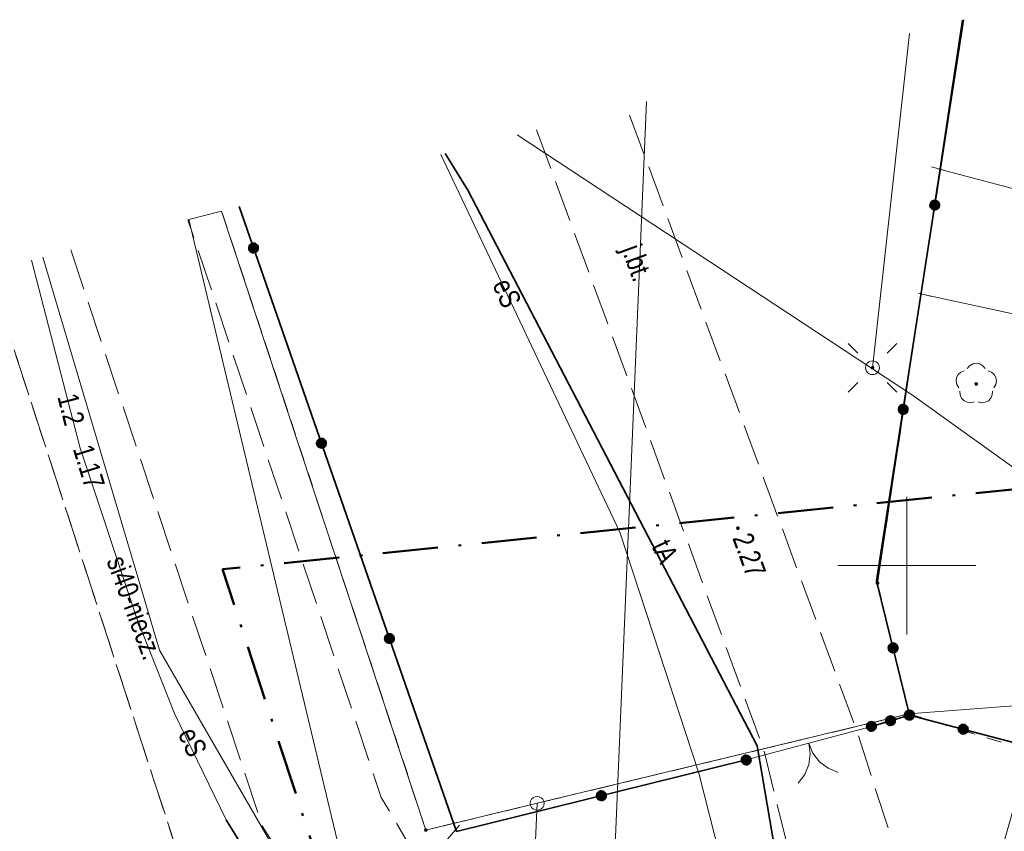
# Model space of a CAD drawing. Header units: metres. Extents: x 5450672 to 5451002, y 5973437 to 5973741.
# Tile 28 of 54: x 5450768 to 5450804, y 5973690 to 5973720. Entities that reach past the tile are written whole.
import ezdxf
from ezdxf.enums import TextEntityAlignment as Align

# ---------------------------------------------------------------- set-up
doc = ezdxf.new("R2010")
doc.units = ezdxf.units.M
for name, pattern in [('L_0_03', [1, 0.5, -0.5]), ('L_0_06', [2, 1.5, -0.5]), ('L_0_0E', [3.5, 2, -0.75, 0, -0.75])]:
    doc.linetypes.add(name, pattern=pattern)
for name, color, linetype, lineweight in [('GEPPGD', 7, 'CONTINUOUS', 18), ('GESDZI', 7, 'CONTINUOUS', 18), ('GESKKL', 82, 'CONTINUOUS', 18), ('GESUZY', 96, 'CONTINUOUS', 18), ('GSLKBR', 7, 'CONTINUOUS', 18), ('GSLKOG', 7, 'CONTINUOUS', 35), ('GSPRDL', 96, 'CONTINUOUS', 18), ('GSPWPS', 7, 'CONTINUOUS', 13), ('GSPWPS_O', 7, 'CONTINUOUS', 13), ('GSSKOA', 7, 'CONTINUOUS', 18), ('GSSKOA_O', 7, 'CONTINUOUS', 18), ('GULEPR', 1, 'CONTINUOUS', 18), ('GULEPR_O', 1, 'CONTINUOUS', 18), ('GULLOB', 7, 'CONTINUOUS', 35), ('GULSPR', 7, 'CONTINUOUS', 18), ('GULSPR_O', 7, 'CONTINUOUS', 18), ('GULTPR', 30, 'CONTINUOUS', 18), ('GULTPR_O', 30, 'CONTINUOUS', 18), ('GULXPR', 7, 'CONTINUOUS', 18), ('GUPELA', 7, 'CONTINUOUS', 18), ('GUPPRZ_O', 7, 'CONTINUOUS', 18), ('GUPZCP', 7, 'CONTINUOUS', 18), ('siatka', 7, 'CONTINUOUS', 18), ('zakres', 6, 'L_0_0E', 50)]:
    doc.layers.add(name, color=color, linetype=linetype, lineweight=lineweight)
doc.styles.add('Arial', font='Arial.ttf')

msp = doc.modelspace()

# ---------------------------------------------------------------- hatches: boundary and pattern name
at = {"layer": 'GEPPGD', "linetype": 'Continuous', "lineweight": 18, "true_color": 0x000000}
for points in [[(5450798.927, 5973699.319), (5450798.914, 5973699.326), (5450798.904, 5973699.336), (5450798.898, 5973699.348), (5450798.896, 5973699.362), (5450798.898, 5973699.376), (5450798.904, 5973699.389), (5450798.914, 5973699.399), (5450798.927, 5973699.405), (5450798.941, 5973699.407), (5450798.955, 5973699.405), (5450798.967, 5973699.399), (5450798.977, 5973699.389), (5450798.984, 5973699.376), (5450798.986, 5973699.362), (5450798.984, 5973699.348), (5450798.977, 5973699.336), (5450798.967, 5973699.326), (5450798.955, 5973699.319), (5450798.941, 5973699.317)], [(5450800.061, 5973694.58), (5450800.049, 5973694.586), (5450800.039, 5973694.596), (5450800.032, 5973694.608), (5450800.03, 5973694.622), (5450800.032, 5973694.636), (5450800.039, 5973694.649), (5450800.049, 5973694.659), (5450800.061, 5973694.665), (5450800.075, 5973694.667), (5450800.089, 5973694.665), (5450800.102, 5973694.659), (5450800.112, 5973694.649), (5450800.118, 5973694.636), (5450800.12, 5973694.622), (5450800.118, 5973694.608), (5450800.112, 5973694.596), (5450800.102, 5973694.586), (5450800.089, 5973694.58), (5450800.075, 5973694.577)], [(5450782.553, 5973690.365), (5450782.54, 5973690.371), (5450782.53, 5973690.381), (5450782.524, 5973690.393), (5450782.522, 5973690.407), (5450782.524, 5973690.421), (5450782.53, 5973690.434), (5450782.54, 5973690.444), (5450782.553, 5973690.45), (5450782.567, 5973690.452), (5450782.581, 5973690.45), (5450782.593, 5973690.444), (5450782.603, 5973690.434), (5450782.61, 5973690.421), (5450782.612, 5973690.407), (5450782.61, 5973690.393), (5450782.603, 5973690.381), (5450782.593, 5973690.371), (5450782.581, 5973690.365), (5450782.567, 5973690.362)]]:
    msp.add_hatch(color=18, dxfattribs=at).paths.add_polyline_path(points)
at = {"layer": 'GSLKOG', "linetype": 'Continuous', "lineweight": 35, "true_color": 0x000000}
for points in [[(5450801.089, 5973713.238), (5450801.128, 5973713.215), (5450801.16, 5973713.182), (5450801.182, 5973713.141), (5450801.192, 5973713.097), (5450801.191, 5973713.051), (5450801.178, 5973713.008), (5450801.155, 5973712.969), (5450801.122, 5973712.937), (5450801.082, 5973712.915), (5450801.037, 5973712.904), (5450800.992, 5973712.905), (5450800.948, 5973712.918), (5450800.909, 5973712.942), (5450800.877, 5973712.975), (5450800.855, 5973713.015), (5450800.844, 5973713.059), (5450800.845, 5973713.105), (5450800.858, 5973713.149), (5450800.882, 5973713.188), (5450800.915, 5973713.219), (5450800.955, 5973713.241), (5450800.999, 5973713.252), (5450801.045, 5973713.251)], [(5450801.089, 5973713.238), (5450801.128, 5973713.215), (5450801.16, 5973713.182), (5450801.182, 5973713.141), (5450801.192, 5973713.097), (5450801.191, 5973713.051), (5450801.178, 5973713.008), (5450801.155, 5973712.969), (5450801.122, 5973712.937), (5450801.082, 5973712.915), (5450801.037, 5973712.904), (5450800.992, 5973712.905), (5450800.948, 5973712.918), (5450800.909, 5973712.942), (5450800.877, 5973712.975), (5450800.855, 5973713.015), (5450800.844, 5973713.059), (5450800.845, 5973713.105), (5450800.858, 5973713.149), (5450800.882, 5973713.188), (5450800.915, 5973713.219), (5450800.955, 5973713.241), (5450800.999, 5973713.252), (5450801.045, 5973713.251)], [(5450776.33, 5973711.349), (5450776.284, 5973711.351), (5450776.241, 5973711.366), (5450776.203, 5973711.391), (5450776.172, 5973711.425), (5450776.152, 5973711.466), (5450776.143, 5973711.51), (5450776.145, 5973711.556), (5450776.16, 5973711.599), (5450776.185, 5973711.638), (5450776.219, 5973711.668), (5450776.26, 5973711.689), (5450776.304, 5973711.698), (5450776.35, 5973711.695), (5450776.393, 5973711.681), (5450776.432, 5973711.656), (5450776.462, 5973711.622), (5450776.482, 5973711.581), (5450776.492, 5973711.536), (5450776.489, 5973711.49), (5450776.475, 5973711.447), (5450776.45, 5973711.409), (5450776.416, 5973711.378), (5450776.375, 5973711.358)], [(5450776.33, 5973711.349), (5450776.284, 5973711.351), (5450776.241, 5973711.366), (5450776.203, 5973711.391), (5450776.172, 5973711.425), (5450776.152, 5973711.466), (5450776.143, 5973711.51), (5450776.145, 5973711.556), (5450776.16, 5973711.599), (5450776.185, 5973711.638), (5450776.219, 5973711.668), (5450776.26, 5973711.689), (5450776.304, 5973711.698), (5450776.35, 5973711.695), (5450776.393, 5973711.681), (5450776.432, 5973711.656), (5450776.462, 5973711.622), (5450776.482, 5973711.581), (5450776.492, 5973711.536), (5450776.489, 5973711.49), (5450776.475, 5973711.447), (5450776.45, 5973711.409), (5450776.416, 5973711.378), (5450776.375, 5973711.358)], [(5450799.942, 5973705.826), (5450799.981, 5973705.803), (5450800.013, 5973705.77), (5450800.035, 5973705.73), (5450800.046, 5973705.685), (5450800.045, 5973705.64), (5450800.032, 5973705.596), (5450800.008, 5973705.557), (5450799.975, 5973705.525), (5450799.935, 5973705.503), (5450799.891, 5973705.492), (5450799.845, 5973705.493), (5450799.801, 5973705.506), (5450799.762, 5973705.53), (5450799.73, 5973705.563), (5450799.709, 5973705.603), (5450799.698, 5973705.647), (5450799.699, 5973705.693), (5450799.712, 5973705.737), (5450799.735, 5973705.776), (5450799.768, 5973705.808), (5450799.808, 5973705.829), (5450799.853, 5973705.84), (5450799.898, 5973705.839)], [(5450799.942, 5973705.826), (5450799.981, 5973705.803), (5450800.013, 5973705.77), (5450800.035, 5973705.73), (5450800.046, 5973705.685), (5450800.045, 5973705.64), (5450800.032, 5973705.596), (5450800.008, 5973705.557), (5450799.975, 5973705.525), (5450799.935, 5973705.503), (5450799.891, 5973705.492), (5450799.845, 5973705.493), (5450799.801, 5973705.506), (5450799.762, 5973705.53), (5450799.73, 5973705.563), (5450799.709, 5973705.603), (5450799.698, 5973705.647), (5450799.699, 5973705.693), (5450799.712, 5973705.737), (5450799.735, 5973705.776), (5450799.768, 5973705.808), (5450799.808, 5973705.829), (5450799.853, 5973705.84), (5450799.898, 5973705.839)], [(5450778.794, 5973704.265), (5450778.749, 5973704.268), (5450778.705, 5973704.282), (5450778.667, 5973704.307), (5450778.637, 5973704.341), (5450778.616, 5973704.382), (5450778.607, 5973704.427), (5450778.61, 5973704.473), (5450778.624, 5973704.516), (5450778.649, 5973704.554), (5450778.683, 5973704.584), (5450778.724, 5973704.605), (5450778.769, 5973704.614), (5450778.814, 5973704.612), (5450778.858, 5973704.597), (5450778.896, 5973704.572), (5450778.926, 5973704.538), (5450778.947, 5973704.497), (5450778.956, 5973704.452), (5450778.953, 5973704.407), (5450778.939, 5973704.363), (5450778.914, 5973704.325), (5450778.88, 5973704.295), (5450778.839, 5973704.274)], [(5450778.794, 5973704.265), (5450778.749, 5973704.268), (5450778.705, 5973704.282), (5450778.667, 5973704.307), (5450778.637, 5973704.341), (5450778.616, 5973704.382), (5450778.607, 5973704.427), (5450778.61, 5973704.473), (5450778.624, 5973704.516), (5450778.649, 5973704.554), (5450778.683, 5973704.584), (5450778.724, 5973704.605), (5450778.769, 5973704.614), (5450778.814, 5973704.612), (5450778.858, 5973704.597), (5450778.896, 5973704.572), (5450778.926, 5973704.538), (5450778.947, 5973704.497), (5450778.956, 5973704.452), (5450778.953, 5973704.407), (5450778.939, 5973704.363), (5450778.914, 5973704.325), (5450778.88, 5973704.295), (5450778.839, 5973704.274)], [(5450781.259, 5973697.182), (5450781.213, 5973697.184), (5450781.17, 5973697.199), (5450781.132, 5973697.224), (5450781.101, 5973697.258), (5450781.081, 5973697.299), (5450781.071, 5973697.343), (5450781.074, 5973697.389), (5450781.088, 5973697.432), (5450781.114, 5973697.471), (5450781.148, 5973697.501), (5450781.189, 5973697.521), (5450781.233, 5973697.531), (5450781.279, 5973697.528), (5450781.322, 5973697.514), (5450781.36, 5973697.489), (5450781.391, 5973697.454), (5450781.411, 5973697.414), (5450781.421, 5973697.369), (5450781.418, 5973697.323), (5450781.404, 5973697.28), (5450781.378, 5973697.242), (5450781.344, 5973697.211), (5450781.304, 5973697.191)], [(5450781.259, 5973697.182), (5450781.213, 5973697.184), (5450781.17, 5973697.199), (5450781.132, 5973697.224), (5450781.101, 5973697.258), (5450781.081, 5973697.299), (5450781.071, 5973697.343), (5450781.074, 5973697.389), (5450781.088, 5973697.432), (5450781.114, 5973697.471), (5450781.148, 5973697.501), (5450781.189, 5973697.521), (5450781.233, 5973697.531), (5450781.279, 5973697.528), (5450781.322, 5973697.514), (5450781.36, 5973697.489), (5450781.391, 5973697.454), (5450781.411, 5973697.414), (5450781.421, 5973697.369), (5450781.418, 5973697.323), (5450781.404, 5973697.28), (5450781.378, 5973697.242), (5450781.344, 5973697.211), (5450781.304, 5973697.191)], [(5450799.509, 5973697.19), (5450799.554, 5973697.183), (5450799.596, 5973697.165), (5450799.631, 5973697.136), (5450799.658, 5973697.099), (5450799.675, 5973697.057), (5450799.68, 5973697.011), (5450799.673, 5973696.966), (5450799.655, 5973696.924), (5450799.626, 5973696.889), (5450799.589, 5973696.862), (5450799.547, 5973696.845), (5450799.501, 5973696.84), (5450799.456, 5973696.847), (5450799.414, 5973696.865), (5450799.379, 5973696.894), (5450799.352, 5973696.931), (5450799.335, 5973696.973), (5450799.33, 5973697.019), (5450799.337, 5973697.064), (5450799.355, 5973697.106), (5450799.384, 5973697.141), (5450799.421, 5973697.168), (5450799.463, 5973697.185)], [(5450799.509, 5973697.19), (5450799.554, 5973697.183), (5450799.596, 5973697.165), (5450799.631, 5973697.136), (5450799.658, 5973697.099), (5450799.675, 5973697.057), (5450799.68, 5973697.011), (5450799.673, 5973696.966), (5450799.655, 5973696.924), (5450799.626, 5973696.889), (5450799.589, 5973696.862), (5450799.547, 5973696.845), (5450799.501, 5973696.84), (5450799.456, 5973696.847), (5450799.414, 5973696.865), (5450799.379, 5973696.894), (5450799.352, 5973696.931), (5450799.335, 5973696.973), (5450799.33, 5973697.019), (5450799.337, 5973697.064), (5450799.355, 5973697.106), (5450799.384, 5973697.141), (5450799.421, 5973697.168), (5450799.463, 5973697.185)], [(5450799.948, 5973694.667), (5450799.976, 5973694.703), (5450800.012, 5973694.731), (5450800.054, 5973694.749), (5450800.099, 5973694.755), (5450800.145, 5973694.749), (5450800.187, 5973694.732), (5450800.223, 5973694.704), (5450800.251, 5973694.668), (5450800.269, 5973694.626), (5450800.275, 5973694.581), (5450800.269, 5973694.535), (5450800.252, 5973694.493), (5450800.224, 5973694.457), (5450800.188, 5973694.429), (5450800.146, 5973694.411), (5450800.101, 5973694.405), (5450800.055, 5973694.411), (5450800.013, 5973694.428), (5450799.977, 5973694.456), (5450799.949, 5973694.492), (5450799.931, 5973694.534), (5450799.925, 5973694.579), (5450799.931, 5973694.625)], [(5450800.275, 5973694.585), (5450800.27, 5973694.539), (5450800.254, 5973694.497), (5450800.227, 5973694.46), (5450800.192, 5973694.431), (5450800.15, 5973694.412), (5450800.105, 5973694.405), (5450800.059, 5973694.41), (5450800.017, 5973694.426), (5450799.98, 5973694.453), (5450799.951, 5973694.488), (5450799.932, 5973694.53), (5450799.925, 5973694.575), (5450799.93, 5973694.621), (5450799.946, 5973694.663), (5450799.973, 5973694.7), (5450800.008, 5973694.729), (5450800.05, 5973694.748), (5450800.095, 5973694.755), (5450800.141, 5973694.75), (5450800.183, 5973694.734), (5450800.22, 5973694.707), (5450800.249, 5973694.672), (5450800.268, 5973694.63)], [(5450800.104, 5973694.755), (5450800.149, 5973694.748), (5450800.191, 5973694.73), (5450800.226, 5973694.701), (5450800.253, 5973694.664), (5450800.27, 5973694.622), (5450800.275, 5973694.576), (5450800.268, 5973694.531), (5450800.25, 5973694.489), (5450800.221, 5973694.454), (5450800.184, 5973694.427), (5450800.142, 5973694.41), (5450800.096, 5973694.405), (5450800.051, 5973694.412), (5450800.009, 5973694.43), (5450799.974, 5973694.459), (5450799.947, 5973694.496), (5450799.93, 5973694.538), (5450799.925, 5973694.584), (5450799.932, 5973694.629), (5450799.95, 5973694.671), (5450799.979, 5973694.706), (5450800.016, 5973694.733), (5450800.058, 5973694.75)], [(5450799.585, 5973694.38), (5450799.58, 5973694.334), (5450799.564, 5973694.292), (5450799.537, 5973694.255), (5450799.502, 5973694.226), (5450799.46, 5973694.207), (5450799.415, 5973694.2), (5450799.369, 5973694.205), (5450799.327, 5973694.221), (5450799.29, 5973694.248), (5450799.261, 5973694.283), (5450799.242, 5973694.325), (5450799.235, 5973694.37), (5450799.24, 5973694.416), (5450799.256, 5973694.458), (5450799.283, 5973694.495), (5450799.318, 5973694.524), (5450799.36, 5973694.543), (5450799.405, 5973694.55), (5450799.451, 5973694.545), (5450799.493, 5973694.529), (5450799.53, 5973694.502), (5450799.559, 5973694.467), (5450799.578, 5973694.425)], [(5450799.585, 5973694.38), (5450799.58, 5973694.334), (5450799.564, 5973694.292), (5450799.537, 5973694.255), (5450799.502, 5973694.226), (5450799.46, 5973694.207), (5450799.415, 5973694.2), (5450799.369, 5973694.205), (5450799.327, 5973694.221), (5450799.29, 5973694.248), (5450799.261, 5973694.283), (5450799.242, 5973694.325), (5450799.235, 5973694.37), (5450799.24, 5973694.416), (5450799.256, 5973694.458), (5450799.283, 5973694.495), (5450799.318, 5973694.524), (5450799.36, 5973694.543), (5450799.405, 5973694.55), (5450799.451, 5973694.545), (5450799.493, 5973694.529), (5450799.53, 5973694.502), (5450799.559, 5973694.467), (5450799.578, 5973694.425)], [(5450798.895, 5973694.175), (5450798.89, 5973694.129), (5450798.874, 5973694.087), (5450798.847, 5973694.05), (5450798.812, 5973694.021), (5450798.77, 5973694.002), (5450798.725, 5973693.995), (5450798.679, 5973694), (5450798.637, 5973694.016), (5450798.6, 5973694.043), (5450798.571, 5973694.078), (5450798.552, 5973694.12), (5450798.545, 5973694.165), (5450798.55, 5973694.211), (5450798.566, 5973694.253), (5450798.593, 5973694.29), (5450798.628, 5973694.319), (5450798.67, 5973694.338), (5450798.715, 5973694.345), (5450798.761, 5973694.34), (5450798.803, 5973694.324), (5450798.84, 5973694.297), (5450798.869, 5973694.262), (5450798.888, 5973694.22)], [(5450801.898, 5973694.152), (5450801.926, 5973694.188), (5450801.962, 5973694.216), (5450802.004, 5973694.234), (5450802.049, 5973694.24), (5450802.095, 5973694.234), (5450802.137, 5973694.217), (5450802.173, 5973694.189), (5450802.201, 5973694.153), (5450802.219, 5973694.111), (5450802.225, 5973694.066), (5450802.219, 5973694.02), (5450802.202, 5973693.978), (5450802.174, 5973693.942), (5450802.138, 5973693.914), (5450802.096, 5973693.896), (5450802.051, 5973693.89), (5450802.005, 5973693.896), (5450801.963, 5973693.913), (5450801.927, 5973693.941), (5450801.899, 5973693.977), (5450801.881, 5973694.019), (5450801.875, 5973694.064), (5450801.881, 5973694.11)], [(5450801.898, 5973694.152), (5450801.926, 5973694.188), (5450801.962, 5973694.216), (5450802.004, 5973694.234), (5450802.049, 5973694.24), (5450802.095, 5973694.234), (5450802.137, 5973694.217), (5450802.173, 5973694.189), (5450802.201, 5973694.153), (5450802.219, 5973694.111), (5450802.225, 5973694.066), (5450802.219, 5973694.02), (5450802.202, 5973693.978), (5450802.174, 5973693.942), (5450802.138, 5973693.914), (5450802.096, 5973693.896), (5450802.051, 5973693.89), (5450802.005, 5973693.896), (5450801.963, 5973693.913), (5450801.927, 5973693.941), (5450801.899, 5973693.977), (5450801.881, 5973694.019), (5450801.875, 5973694.064), (5450801.881, 5973694.11)], [(5450794.355, 5973692.947), (5450794.348, 5973692.901), (5450794.33, 5973692.859), (5450794.301, 5973692.824), (5450794.264, 5973692.797), (5450794.222, 5973692.78), (5450794.177, 5973692.775), (5450794.131, 5973692.782), (5450794.089, 5973692.8), (5450794.054, 5973692.829), (5450794.027, 5973692.866), (5450794.01, 5973692.908), (5450794.005, 5973692.953), (5450794.012, 5973692.999), (5450794.03, 5973693.041), (5450794.059, 5973693.076), (5450794.096, 5973693.103), (5450794.138, 5973693.12), (5450794.183, 5973693.125), (5450794.229, 5973693.118), (5450794.271, 5973693.1), (5450794.306, 5973693.071), (5450794.333, 5973693.034), (5450794.35, 5973692.992)], [(5450789.105, 5973691.652), (5450789.098, 5973691.606), (5450789.08, 5973691.564), (5450789.051, 5973691.529), (5450789.014, 5973691.502), (5450788.972, 5973691.485), (5450788.927, 5973691.48), (5450788.881, 5973691.487), (5450788.839, 5973691.505), (5450788.804, 5973691.534), (5450788.777, 5973691.571), (5450788.76, 5973691.613), (5450788.755, 5973691.658), (5450788.762, 5973691.704), (5450788.78, 5973691.746), (5450788.809, 5973691.781), (5450788.846, 5973691.808), (5450788.888, 5973691.825), (5450788.933, 5973691.83), (5450788.979, 5973691.823), (5450789.021, 5973691.805), (5450789.056, 5973691.776), (5450789.083, 5973691.739), (5450789.1, 5973691.697)], [(5450789.105, 5973691.652), (5450789.098, 5973691.606), (5450789.08, 5973691.564), (5450789.051, 5973691.529), (5450789.014, 5973691.502), (5450788.972, 5973691.485), (5450788.927, 5973691.48), (5450788.881, 5973691.487), (5450788.839, 5973691.505), (5450788.804, 5973691.534), (5450788.777, 5973691.571), (5450788.76, 5973691.613), (5450788.755, 5973691.658), (5450788.762, 5973691.704), (5450788.78, 5973691.746), (5450788.809, 5973691.781), (5450788.846, 5973691.808), (5450788.888, 5973691.825), (5450788.933, 5973691.83), (5450788.979, 5973691.823), (5450789.021, 5973691.805), (5450789.056, 5973691.776), (5450789.083, 5973691.739), (5450789.1, 5973691.697)]]:
    msp.add_hatch(color=18, dxfattribs=at).paths.add_polyline_path(points)
at = {"layer": 'GSPRDL', "linetype": 'Continuous', "lineweight": 18, "true_color": 0x008000}
msp.add_hatch(color=96, dxfattribs=at).paths.add_polyline_path([(5450802.506, 5973706.547), (5450802.494, 5973706.554), (5450802.484, 5973706.564), (5450802.477, 5973706.576), (5450802.475, 5973706.59), (5450802.477, 5973706.604), (5450802.484, 5973706.616), (5450802.494, 5973706.626), (5450802.506, 5973706.633), (5450802.52, 5973706.635), (5450802.534, 5973706.633), (5450802.546, 5973706.626), (5450802.556, 5973706.616), (5450802.563, 5973706.604), (5450802.565, 5973706.59), (5450802.563, 5973706.576), (5450802.556, 5973706.564), (5450802.546, 5973706.554), (5450802.534, 5973706.547), (5450802.52, 5973706.545)])
at = {"layer": 'GSPWPS', "linetype": 'Continuous', "lineweight": 13, "true_color": 0x000000}
msp.add_hatch(color=18, dxfattribs=at).paths.add_polyline_path([(5450793.837, 5973701.372), (5450793.841, 5973701.383), (5450793.848, 5973701.392), (5450793.857, 5973701.399), (5450793.868, 5973701.403), (5450793.88, 5973701.405), (5450793.892, 5973701.403), (5450793.902, 5973701.399), (5450793.912, 5973701.392), (5450793.919, 5973701.383), (5450793.923, 5973701.372), (5450793.925, 5973701.36), (5450793.923, 5973701.348), (5450793.919, 5973701.338), (5450793.912, 5973701.328), (5450793.902, 5973701.321), (5450793.892, 5973701.317), (5450793.88, 5973701.315), (5450793.868, 5973701.317), (5450793.857, 5973701.321), (5450793.848, 5973701.328), (5450793.841, 5973701.338), (5450793.837, 5973701.348), (5450793.835, 5973701.36)])
at = {"layer": 'GUPELA', "linetype": 'Continuous', "lineweight": 18, "true_color": 0x000000}
msp.add_hatch(color=18, dxfattribs=at).paths.add_polyline_path([(5450798.715, 5973707.179), (5450798.717, 5973707.192), (5450798.72, 5973707.201), (5450798.727, 5973707.21), (5450798.736, 5973707.218), (5450798.747, 5973707.223), (5450798.759, 5973707.225), (5450798.768, 5973707.224), (5450798.78, 5973707.22), (5450798.79, 5973707.213), (5450798.798, 5973707.205), (5450798.803, 5973707.194), (5450798.805, 5973707.182), (5450798.804, 5973707.17), (5450798.8, 5973707.159), (5450798.794, 5973707.15), (5450798.786, 5973707.143), (5450798.777, 5973707.138), (5450798.766, 5973707.135), (5450798.754, 5973707.135), (5450798.742, 5973707.139), (5450798.732, 5973707.145), (5450798.722, 5973707.155), (5450798.717, 5973707.166)])

# ---------------------------------------------------------------- linework, layer by layer
at = {"layer": 'GEPPGD', "color": 7, "linetype": 'Continuous', "lineweight": 18, "flags": 128}
for points in [[(5450798.927, 5973699.319), (5450798.914, 5973699.326), (5450798.904, 5973699.336), (5450798.898, 5973699.348), (5450798.896, 5973699.362), (5450798.898, 5973699.376), (5450798.904, 5973699.389), (5450798.914, 5973699.399), (5450798.927, 5973699.405), (5450798.941, 5973699.407), (5450798.955, 5973699.405), (5450798.967, 5973699.399), (5450798.977, 5973699.389), (5450798.984, 5973699.376), (5450798.986, 5973699.362), (5450798.984, 5973699.348), (5450798.977, 5973699.336), (5450798.967, 5973699.326), (5450798.955, 5973699.319), (5450798.941, 5973699.317)], [(5450800.061, 5973694.58), (5450800.049, 5973694.586), (5450800.039, 5973694.596), (5450800.032, 5973694.608), (5450800.03, 5973694.622), (5450800.032, 5973694.636), (5450800.039, 5973694.649), (5450800.049, 5973694.659), (5450800.061, 5973694.665), (5450800.075, 5973694.667), (5450800.089, 5973694.665), (5450800.102, 5973694.659), (5450800.112, 5973694.649), (5450800.118, 5973694.636), (5450800.12, 5973694.622), (5450800.118, 5973694.608), (5450800.112, 5973694.596), (5450800.102, 5973694.586), (5450800.089, 5973694.58), (5450800.075, 5973694.577)], [(5450786.601, 5973691.629), (5450786.678, 5973691.616), (5450786.748, 5973691.581), (5450786.803, 5973691.526), (5450786.839, 5973691.456), (5450786.851, 5973691.379), (5450786.839, 5973691.301), (5450786.803, 5973691.232), (5450786.748, 5973691.176), (5450786.678, 5973691.141), (5450786.601, 5973691.129), (5450786.524, 5973691.141), (5450786.454, 5973691.176), (5450786.399, 5973691.232), (5450786.363, 5973691.301), (5450786.351, 5973691.379), (5450786.363, 5973691.456), (5450786.399, 5973691.526), (5450786.454, 5973691.581), (5450786.524, 5973691.616)], [(5450782.553, 5973690.365), (5450782.54, 5973690.371), (5450782.53, 5973690.381), (5450782.524, 5973690.393), (5450782.522, 5973690.407), (5450782.524, 5973690.421), (5450782.53, 5973690.434), (5450782.54, 5973690.444), (5450782.553, 5973690.45), (5450782.567, 5973690.452), (5450782.581, 5973690.45), (5450782.593, 5973690.444), (5450782.603, 5973690.434), (5450782.61, 5973690.421), (5450782.612, 5973690.407), (5450782.61, 5973690.393), (5450782.603, 5973690.381), (5450782.593, 5973690.371), (5450782.581, 5973690.365), (5450782.567, 5973690.362)]]:
    msp.add_lwpolyline(points, close=True, dxfattribs=at)
at = {"layer": 'GESDZI', "color": 7, "linetype": 'Continuous', "lineweight": 18, "flags": 128}
for points in [[(5450802.013, 5973719.794), (5450798.941, 5973699.362)], [(5450798.941, 5973699.362), (5450802.013, 5973719.794)], [(5450775.164, 5973712.863), (5450782.567, 5973690.407)], [(5450781.637, 5973680.477), (5450773.976, 5973712.557)], [(5450807.476, 5973601.576), (5450808.863, 5973628.928), (5450819.16, 5973672.763), (5450819.437, 5973673.941), (5450818.977, 5973683.131), (5450807.358, 5973687.205), (5450804.975, 5973675.934), (5450802.7, 5973671.468), (5450799.364, 5973669.173), (5450794.971, 5973668.849), (5450790.95, 5973669.536), (5450786.49, 5973671.611), (5450785.758, 5973672.485), (5450786.601, 5973691.379), (5450800.075, 5973694.622), (5450865.818, 5973699.65)], [(5450800.075, 5973694.622), (5450865.818, 5973699.65)], [(5450798.941, 5973699.362), (5450800.075, 5973694.622)], [(5450800.075, 5973694.622), (5450798.941, 5973699.362)], [(5450786.601, 5973691.379), (5450800.075, 5973694.622)], [(5450782.567, 5973690.407), (5450786.601, 5973691.379)]]:
    msp.add_lwpolyline(points, dxfattribs=at)
msp.add_lwpolyline([(5450785.758, 5973672.485), (5450783.383, 5973675.325), (5450781.637, 5973680.477), (5450773.976, 5973712.557), (5450775.164, 5973712.863), (5450782.567, 5973690.407), (5450786.601, 5973691.379)], close=True, dxfattribs=at)
at = {"layer": 'GESKKL', "color": 82, "linetype": 'L_0_06', "lineweight": 18, "flags": 128}
msp.add_lwpolyline([(5450774.345, 5973687.174), (5450766.713, 5973710.682)], dxfattribs=at)
at = {"layer": 'GESUZY', "color": 96, "linetype": 'L_0_03', "lineweight": 18, "flags": 128}
for points in [[(5450802.013, 5973719.794), (5450798.941, 5973699.362)], [(5450798.941, 5973699.362), (5450802.013, 5973719.794)], [(5450775.164, 5973712.863), (5450782.567, 5973690.407)], [(5450782.567, 5973690.407), (5450775.164, 5973712.863)], [(5450774.345, 5973687.174), (5450766.713, 5973710.682)], [(5450766.713, 5973710.682), (5450774.345, 5973687.174)], [(5450798.941, 5973699.362), (5450800.075, 5973694.622)], [(5450800.075, 5973694.622), (5450798.941, 5973699.362)], [(5450786.601, 5973691.379), (5450800.075, 5973694.622)], [(5450800.075, 5973694.622), (5450786.601, 5973691.379)], [(5450800.075, 5973694.622), (5450809.127, 5973691.857)], [(5450809.127, 5973691.857), (5450800.075, 5973694.622)], [(5450782.567, 5973690.407), (5450786.601, 5973691.379)], [(5450786.601, 5973691.379), (5450782.567, 5973690.407)]]:
    msp.add_lwpolyline(points, dxfattribs=at)
at = {"layer": 'GSLKBR', "color": 7, "linetype": 'Continuous', "lineweight": 18, "flags": 128}
for points in [[(5450794.18, 5973692.95), (5450798.72, 5973694.17)], [(5450796.45, 5973693.56), (5450796.501, 5973693.172), (5450796.451, 5973692.784), (5450796.301, 5973692.422), (5450796.063, 5973692.111)], [(5450797.511, 5973692.5), (5450797.15, 5973692.65), (5450796.839, 5973692.888), (5450796.6, 5973693.198), (5450796.45, 5973693.56)]]:
    msp.add_lwpolyline(points, dxfattribs=at)
at = {"layer": 'GSLKOG', "color": 7, "linetype": 'Continuous', "lineweight": 35, "flags": 128}
for points in [[(5450802.059, 5973719.806), (5450798.91, 5973699.45), (5450800.1, 5973694.58)], [(5450794.18, 5973692.95), (5450783.68, 5973690.36), (5450775.794, 5973713.026)], [(5450800.1, 5973694.58), (5450798.72, 5973694.17)], [(5450800.1, 5973694.58), (5450804, 5973693.55)]]:
    msp.add_lwpolyline(points, dxfattribs=at)
for points in [[(5450801.089, 5973713.238), (5450801.128, 5973713.215), (5450801.16, 5973713.182), (5450801.182, 5973713.141), (5450801.192, 5973713.097), (5450801.191, 5973713.051), (5450801.178, 5973713.008), (5450801.155, 5973712.969), (5450801.122, 5973712.937), (5450801.082, 5973712.915), (5450801.037, 5973712.904), (5450800.992, 5973712.905), (5450800.948, 5973712.918), (5450800.909, 5973712.942), (5450800.877, 5973712.975), (5450800.855, 5973713.015), (5450800.844, 5973713.059), (5450800.845, 5973713.105), (5450800.858, 5973713.149), (5450800.882, 5973713.188), (5450800.915, 5973713.219), (5450800.955, 5973713.241), (5450800.999, 5973713.252), (5450801.045, 5973713.251)], [(5450801.089, 5973713.238), (5450801.128, 5973713.215), (5450801.16, 5973713.182), (5450801.182, 5973713.141), (5450801.192, 5973713.097), (5450801.191, 5973713.051), (5450801.178, 5973713.008), (5450801.155, 5973712.969), (5450801.122, 5973712.937), (5450801.082, 5973712.915), (5450801.037, 5973712.904), (5450800.992, 5973712.905), (5450800.948, 5973712.918), (5450800.909, 5973712.942), (5450800.877, 5973712.975), (5450800.855, 5973713.015), (5450800.844, 5973713.059), (5450800.845, 5973713.105), (5450800.858, 5973713.149), (5450800.882, 5973713.188), (5450800.915, 5973713.219), (5450800.955, 5973713.241), (5450800.999, 5973713.252), (5450801.045, 5973713.251)], [(5450776.33, 5973711.349), (5450776.284, 5973711.351), (5450776.241, 5973711.366), (5450776.203, 5973711.391), (5450776.172, 5973711.425), (5450776.152, 5973711.466), (5450776.143, 5973711.51), (5450776.145, 5973711.556), (5450776.16, 5973711.599), (5450776.185, 5973711.638), (5450776.219, 5973711.668), (5450776.26, 5973711.689), (5450776.304, 5973711.698), (5450776.35, 5973711.695), (5450776.393, 5973711.681), (5450776.432, 5973711.656), (5450776.462, 5973711.622), (5450776.482, 5973711.581), (5450776.492, 5973711.536), (5450776.489, 5973711.49), (5450776.475, 5973711.447), (5450776.45, 5973711.409), (5450776.416, 5973711.378), (5450776.375, 5973711.358)], [(5450776.33, 5973711.349), (5450776.284, 5973711.351), (5450776.241, 5973711.366), (5450776.203, 5973711.391), (5450776.172, 5973711.425), (5450776.152, 5973711.466), (5450776.143, 5973711.51), (5450776.145, 5973711.556), (5450776.16, 5973711.599), (5450776.185, 5973711.638), (5450776.219, 5973711.668), (5450776.26, 5973711.689), (5450776.304, 5973711.698), (5450776.35, 5973711.695), (5450776.393, 5973711.681), (5450776.432, 5973711.656), (5450776.462, 5973711.622), (5450776.482, 5973711.581), (5450776.492, 5973711.536), (5450776.489, 5973711.49), (5450776.475, 5973711.447), (5450776.45, 5973711.409), (5450776.416, 5973711.378), (5450776.375, 5973711.358)], [(5450799.942, 5973705.826), (5450799.981, 5973705.803), (5450800.013, 5973705.77), (5450800.035, 5973705.73), (5450800.046, 5973705.685), (5450800.045, 5973705.64), (5450800.032, 5973705.596), (5450800.008, 5973705.557), (5450799.975, 5973705.525), (5450799.935, 5973705.503), (5450799.891, 5973705.492), (5450799.845, 5973705.493), (5450799.801, 5973705.506), (5450799.762, 5973705.53), (5450799.73, 5973705.563), (5450799.709, 5973705.603), (5450799.698, 5973705.647), (5450799.699, 5973705.693), (5450799.712, 5973705.737), (5450799.735, 5973705.776), (5450799.768, 5973705.808), (5450799.808, 5973705.829), (5450799.853, 5973705.84), (5450799.898, 5973705.839)], [(5450799.942, 5973705.826), (5450799.981, 5973705.803), (5450800.013, 5973705.77), (5450800.035, 5973705.73), (5450800.046, 5973705.685), (5450800.045, 5973705.64), (5450800.032, 5973705.596), (5450800.008, 5973705.557), (5450799.975, 5973705.525), (5450799.935, 5973705.503), (5450799.891, 5973705.492), (5450799.845, 5973705.493), (5450799.801, 5973705.506), (5450799.762, 5973705.53), (5450799.73, 5973705.563), (5450799.709, 5973705.603), (5450799.698, 5973705.647), (5450799.699, 5973705.693), (5450799.712, 5973705.737), (5450799.735, 5973705.776), (5450799.768, 5973705.808), (5450799.808, 5973705.829), (5450799.853, 5973705.84), (5450799.898, 5973705.839)], [(5450778.794, 5973704.265), (5450778.749, 5973704.268), (5450778.705, 5973704.282), (5450778.667, 5973704.307), (5450778.637, 5973704.341), (5450778.616, 5973704.382), (5450778.607, 5973704.427), (5450778.61, 5973704.473), (5450778.624, 5973704.516), (5450778.649, 5973704.554), (5450778.683, 5973704.584), (5450778.724, 5973704.605), (5450778.769, 5973704.614), (5450778.814, 5973704.612), (5450778.858, 5973704.597), (5450778.896, 5973704.572), (5450778.926, 5973704.538), (5450778.947, 5973704.497), (5450778.956, 5973704.452), (5450778.953, 5973704.407), (5450778.939, 5973704.363), (5450778.914, 5973704.325), (5450778.88, 5973704.295), (5450778.839, 5973704.274)], [(5450778.794, 5973704.265), (5450778.749, 5973704.268), (5450778.705, 5973704.282), (5450778.667, 5973704.307), (5450778.637, 5973704.341), (5450778.616, 5973704.382), (5450778.607, 5973704.427), (5450778.61, 5973704.473), (5450778.624, 5973704.516), (5450778.649, 5973704.554), (5450778.683, 5973704.584), (5450778.724, 5973704.605), (5450778.769, 5973704.614), (5450778.814, 5973704.612), (5450778.858, 5973704.597), (5450778.896, 5973704.572), (5450778.926, 5973704.538), (5450778.947, 5973704.497), (5450778.956, 5973704.452), (5450778.953, 5973704.407), (5450778.939, 5973704.363), (5450778.914, 5973704.325), (5450778.88, 5973704.295), (5450778.839, 5973704.274)], [(5450781.259, 5973697.182), (5450781.213, 5973697.184), (5450781.17, 5973697.199), (5450781.132, 5973697.224), (5450781.101, 5973697.258), (5450781.081, 5973697.299), (5450781.071, 5973697.343), (5450781.074, 5973697.389), (5450781.088, 5973697.432), (5450781.114, 5973697.471), (5450781.148, 5973697.501), (5450781.189, 5973697.521), (5450781.233, 5973697.531), (5450781.279, 5973697.528), (5450781.322, 5973697.514), (5450781.36, 5973697.489), (5450781.391, 5973697.454), (5450781.411, 5973697.414), (5450781.421, 5973697.369), (5450781.418, 5973697.323), (5450781.404, 5973697.28), (5450781.378, 5973697.242), (5450781.344, 5973697.211), (5450781.304, 5973697.191)], [(5450781.259, 5973697.182), (5450781.213, 5973697.184), (5450781.17, 5973697.199), (5450781.132, 5973697.224), (5450781.101, 5973697.258), (5450781.081, 5973697.299), (5450781.071, 5973697.343), (5450781.074, 5973697.389), (5450781.088, 5973697.432), (5450781.114, 5973697.471), (5450781.148, 5973697.501), (5450781.189, 5973697.521), (5450781.233, 5973697.531), (5450781.279, 5973697.528), (5450781.322, 5973697.514), (5450781.36, 5973697.489), (5450781.391, 5973697.454), (5450781.411, 5973697.414), (5450781.421, 5973697.369), (5450781.418, 5973697.323), (5450781.404, 5973697.28), (5450781.378, 5973697.242), (5450781.344, 5973697.211), (5450781.304, 5973697.191)], [(5450799.509, 5973697.19), (5450799.554, 5973697.183), (5450799.596, 5973697.165), (5450799.631, 5973697.136), (5450799.658, 5973697.099), (5450799.675, 5973697.057), (5450799.68, 5973697.011), (5450799.673, 5973696.966), (5450799.655, 5973696.924), (5450799.626, 5973696.889), (5450799.589, 5973696.862), (5450799.547, 5973696.845), (5450799.501, 5973696.84), (5450799.456, 5973696.847), (5450799.414, 5973696.865), (5450799.379, 5973696.894), (5450799.352, 5973696.931), (5450799.335, 5973696.973), (5450799.33, 5973697.019), (5450799.337, 5973697.064), (5450799.355, 5973697.106), (5450799.384, 5973697.141), (5450799.421, 5973697.168), (5450799.463, 5973697.185)], [(5450799.509, 5973697.19), (5450799.554, 5973697.183), (5450799.596, 5973697.165), (5450799.631, 5973697.136), (5450799.658, 5973697.099), (5450799.675, 5973697.057), (5450799.68, 5973697.011), (5450799.673, 5973696.966), (5450799.655, 5973696.924), (5450799.626, 5973696.889), (5450799.589, 5973696.862), (5450799.547, 5973696.845), (5450799.501, 5973696.84), (5450799.456, 5973696.847), (5450799.414, 5973696.865), (5450799.379, 5973696.894), (5450799.352, 5973696.931), (5450799.335, 5973696.973), (5450799.33, 5973697.019), (5450799.337, 5973697.064), (5450799.355, 5973697.106), (5450799.384, 5973697.141), (5450799.421, 5973697.168), (5450799.463, 5973697.185)], [(5450799.948, 5973694.667), (5450799.976, 5973694.703), (5450800.012, 5973694.731), (5450800.054, 5973694.749), (5450800.099, 5973694.755), (5450800.145, 5973694.749), (5450800.187, 5973694.732), (5450800.223, 5973694.704), (5450800.251, 5973694.668), (5450800.269, 5973694.626), (5450800.275, 5973694.581), (5450800.269, 5973694.535), (5450800.252, 5973694.493), (5450800.224, 5973694.457), (5450800.188, 5973694.429), (5450800.146, 5973694.411), (5450800.101, 5973694.405), (5450800.055, 5973694.411), (5450800.013, 5973694.428), (5450799.977, 5973694.456), (5450799.949, 5973694.492), (5450799.931, 5973694.534), (5450799.925, 5973694.579), (5450799.931, 5973694.625)], [(5450800.275, 5973694.585), (5450800.27, 5973694.539), (5450800.254, 5973694.497), (5450800.227, 5973694.46), (5450800.192, 5973694.431), (5450800.15, 5973694.412), (5450800.105, 5973694.405), (5450800.059, 5973694.41), (5450800.017, 5973694.426), (5450799.98, 5973694.453), (5450799.951, 5973694.488), (5450799.932, 5973694.53), (5450799.925, 5973694.575), (5450799.93, 5973694.621), (5450799.946, 5973694.663), (5450799.973, 5973694.7), (5450800.008, 5973694.729), (5450800.05, 5973694.748), (5450800.095, 5973694.755), (5450800.141, 5973694.75), (5450800.183, 5973694.734), (5450800.22, 5973694.707), (5450800.249, 5973694.672), (5450800.268, 5973694.63)], [(5450800.104, 5973694.755), (5450800.149, 5973694.748), (5450800.191, 5973694.73), (5450800.226, 5973694.701), (5450800.253, 5973694.664), (5450800.27, 5973694.622), (5450800.275, 5973694.576), (5450800.268, 5973694.531), (5450800.25, 5973694.489), (5450800.221, 5973694.454), (5450800.184, 5973694.427), (5450800.142, 5973694.41), (5450800.096, 5973694.405), (5450800.051, 5973694.412), (5450800.009, 5973694.43), (5450799.974, 5973694.459), (5450799.947, 5973694.496), (5450799.93, 5973694.538), (5450799.925, 5973694.584), (5450799.932, 5973694.629), (5450799.95, 5973694.671), (5450799.979, 5973694.706), (5450800.016, 5973694.733), (5450800.058, 5973694.75)], [(5450799.585, 5973694.38), (5450799.58, 5973694.334), (5450799.564, 5973694.292), (5450799.537, 5973694.255), (5450799.502, 5973694.226), (5450799.46, 5973694.207), (5450799.415, 5973694.2), (5450799.369, 5973694.205), (5450799.327, 5973694.221), (5450799.29, 5973694.248), (5450799.261, 5973694.283), (5450799.242, 5973694.325), (5450799.235, 5973694.37), (5450799.24, 5973694.416), (5450799.256, 5973694.458), (5450799.283, 5973694.495), (5450799.318, 5973694.524), (5450799.36, 5973694.543), (5450799.405, 5973694.55), (5450799.451, 5973694.545), (5450799.493, 5973694.529), (5450799.53, 5973694.502), (5450799.559, 5973694.467), (5450799.578, 5973694.425)], [(5450799.585, 5973694.38), (5450799.58, 5973694.334), (5450799.564, 5973694.292), (5450799.537, 5973694.255), (5450799.502, 5973694.226), (5450799.46, 5973694.207), (5450799.415, 5973694.2), (5450799.369, 5973694.205), (5450799.327, 5973694.221), (5450799.29, 5973694.248), (5450799.261, 5973694.283), (5450799.242, 5973694.325), (5450799.235, 5973694.37), (5450799.24, 5973694.416), (5450799.256, 5973694.458), (5450799.283, 5973694.495), (5450799.318, 5973694.524), (5450799.36, 5973694.543), (5450799.405, 5973694.55), (5450799.451, 5973694.545), (5450799.493, 5973694.529), (5450799.53, 5973694.502), (5450799.559, 5973694.467), (5450799.578, 5973694.425)], [(5450798.895, 5973694.175), (5450798.89, 5973694.129), (5450798.874, 5973694.087), (5450798.847, 5973694.05), (5450798.812, 5973694.021), (5450798.77, 5973694.002), (5450798.725, 5973693.995), (5450798.679, 5973694), (5450798.637, 5973694.016), (5450798.6, 5973694.043), (5450798.571, 5973694.078), (5450798.552, 5973694.12), (5450798.545, 5973694.165), (5450798.55, 5973694.211), (5450798.566, 5973694.253), (5450798.593, 5973694.29), (5450798.628, 5973694.319), (5450798.67, 5973694.338), (5450798.715, 5973694.345), (5450798.761, 5973694.34), (5450798.803, 5973694.324), (5450798.84, 5973694.297), (5450798.869, 5973694.262), (5450798.888, 5973694.22)], [(5450801.898, 5973694.152), (5450801.926, 5973694.188), (5450801.962, 5973694.216), (5450802.004, 5973694.234), (5450802.049, 5973694.24), (5450802.095, 5973694.234), (5450802.137, 5973694.217), (5450802.173, 5973694.189), (5450802.201, 5973694.153), (5450802.219, 5973694.111), (5450802.225, 5973694.066), (5450802.219, 5973694.02), (5450802.202, 5973693.978), (5450802.174, 5973693.942), (5450802.138, 5973693.914), (5450802.096, 5973693.896), (5450802.051, 5973693.89), (5450802.005, 5973693.896), (5450801.963, 5973693.913), (5450801.927, 5973693.941), (5450801.899, 5973693.977), (5450801.881, 5973694.019), (5450801.875, 5973694.064), (5450801.881, 5973694.11)], [(5450801.898, 5973694.152), (5450801.926, 5973694.188), (5450801.962, 5973694.216), (5450802.004, 5973694.234), (5450802.049, 5973694.24), (5450802.095, 5973694.234), (5450802.137, 5973694.217), (5450802.173, 5973694.189), (5450802.201, 5973694.153), (5450802.219, 5973694.111), (5450802.225, 5973694.066), (5450802.219, 5973694.02), (5450802.202, 5973693.978), (5450802.174, 5973693.942), (5450802.138, 5973693.914), (5450802.096, 5973693.896), (5450802.051, 5973693.89), (5450802.005, 5973693.896), (5450801.963, 5973693.913), (5450801.927, 5973693.941), (5450801.899, 5973693.977), (5450801.881, 5973694.019), (5450801.875, 5973694.064), (5450801.881, 5973694.11)], [(5450794.355, 5973692.947), (5450794.348, 5973692.901), (5450794.33, 5973692.859), (5450794.301, 5973692.824), (5450794.264, 5973692.797), (5450794.222, 5973692.78), (5450794.177, 5973692.775), (5450794.131, 5973692.782), (5450794.089, 5973692.8), (5450794.054, 5973692.829), (5450794.027, 5973692.866), (5450794.01, 5973692.908), (5450794.005, 5973692.953), (5450794.012, 5973692.999), (5450794.03, 5973693.041), (5450794.059, 5973693.076), (5450794.096, 5973693.103), (5450794.138, 5973693.12), (5450794.183, 5973693.125), (5450794.229, 5973693.118), (5450794.271, 5973693.1), (5450794.306, 5973693.071), (5450794.333, 5973693.034), (5450794.35, 5973692.992)], [(5450789.105, 5973691.652), (5450789.098, 5973691.606), (5450789.08, 5973691.564), (5450789.051, 5973691.529), (5450789.014, 5973691.502), (5450788.972, 5973691.485), (5450788.927, 5973691.48), (5450788.881, 5973691.487), (5450788.839, 5973691.505), (5450788.804, 5973691.534), (5450788.777, 5973691.571), (5450788.76, 5973691.613), (5450788.755, 5973691.658), (5450788.762, 5973691.704), (5450788.78, 5973691.746), (5450788.809, 5973691.781), (5450788.846, 5973691.808), (5450788.888, 5973691.825), (5450788.933, 5973691.83), (5450788.979, 5973691.823), (5450789.021, 5973691.805), (5450789.056, 5973691.776), (5450789.083, 5973691.739), (5450789.1, 5973691.697)], [(5450789.105, 5973691.652), (5450789.098, 5973691.606), (5450789.08, 5973691.564), (5450789.051, 5973691.529), (5450789.014, 5973691.502), (5450788.972, 5973691.485), (5450788.927, 5973691.48), (5450788.881, 5973691.487), (5450788.839, 5973691.505), (5450788.804, 5973691.534), (5450788.777, 5973691.571), (5450788.76, 5973691.613), (5450788.755, 5973691.658), (5450788.762, 5973691.704), (5450788.78, 5973691.746), (5450788.809, 5973691.781), (5450788.846, 5973691.808), (5450788.888, 5973691.825), (5450788.933, 5973691.83), (5450788.979, 5973691.823), (5450789.021, 5973691.805), (5450789.056, 5973691.776), (5450789.083, 5973691.739), (5450789.1, 5973691.697)]]:
    msp.add_lwpolyline(points, close=True, dxfattribs=at)
at = {"layer": 'GSPRDL', "linetype": 'Continuous', "lineweight": 18, "flags": 128}
for points in [[(5450802.196, 5973707.153), (5450802.279, 5973707.253), (5450802.392, 5973707.317), (5450802.52, 5973707.34), (5450802.648, 5973707.317), (5450802.761, 5973707.253), (5450802.844, 5973707.153)], [(5450801.884, 5973706.456), (5450801.815, 5973706.566), (5450801.789, 5973706.693), (5450801.807, 5973706.822), (5450801.868, 5973706.937), (5450801.964, 5973707.024), (5450802.084, 5973707.072)], [(5450802.956, 5973707.072), (5450803.076, 5973707.024), (5450803.172, 5973706.937), (5450803.233, 5973706.822), (5450803.251, 5973706.693), (5450803.225, 5973706.566), (5450803.156, 5973706.456)], [(5450802.451, 5973705.944), (5450802.325, 5973705.912), (5450802.196, 5973705.926), (5450802.079, 5973705.983), (5450801.989, 5973706.077), (5450801.936, 5973706.195), (5450801.927, 5973706.325)], [(5450803.113, 5973706.325), (5450803.104, 5973706.195), (5450803.051, 5973706.077), (5450802.961, 5973705.983), (5450802.844, 5973705.926), (5450802.715, 5973705.912), (5450802.589, 5973705.944)]]:
    msp.add_lwpolyline(points, dxfattribs=at)
msp.add_lwpolyline([(5450802.506, 5973706.547), (5450802.494, 5973706.554), (5450802.484, 5973706.564), (5450802.477, 5973706.576), (5450802.475, 5973706.59), (5450802.477, 5973706.604), (5450802.484, 5973706.616), (5450802.494, 5973706.626), (5450802.506, 5973706.633), (5450802.52, 5973706.635), (5450802.534, 5973706.633), (5450802.546, 5973706.626), (5450802.556, 5973706.616), (5450802.563, 5973706.604), (5450802.565, 5973706.59), (5450802.563, 5973706.576), (5450802.556, 5973706.564), (5450802.546, 5973706.554), (5450802.534, 5973706.547), (5450802.52, 5973706.545)], close=True, dxfattribs=at)
at = {"layer": 'GSPWPS', "color": 7, "linetype": 'Continuous', "lineweight": 13, "flags": 128}
msp.add_lwpolyline([(5450793.837, 5973701.372), (5450793.841, 5973701.383), (5450793.848, 5973701.392), (5450793.857, 5973701.399), (5450793.868, 5973701.403), (5450793.88, 5973701.405), (5450793.892, 5973701.403), (5450793.902, 5973701.399), (5450793.912, 5973701.392), (5450793.919, 5973701.383), (5450793.923, 5973701.372), (5450793.925, 5973701.36), (5450793.923, 5973701.348), (5450793.919, 5973701.338), (5450793.912, 5973701.328), (5450793.902, 5973701.321), (5450793.892, 5973701.317), (5450793.88, 5973701.315), (5450793.868, 5973701.317), (5450793.857, 5973701.321), (5450793.848, 5973701.328), (5450793.841, 5973701.338), (5450793.837, 5973701.348), (5450793.835, 5973701.36)], close=True, dxfattribs=at)
at = {"layer": 'GSSKOA', "color": 7, "linetype": 'L_0_06', "lineweight": 18, "flags": 128}
for points in [[(5450801.37, 5973633.37), (5450802.47, 5973667.55), (5450803.38, 5973672.81), (5450808.623, 5973692.305), (5450804.502, 5973693.415), (5450801.64, 5973683.33), (5450798.14, 5973694.15), (5450789.839, 5973716.651)], [(5450786.583, 5973715.811), (5450794.81, 5973693.34), (5450798.14, 5973679.92), (5450799.88, 5973665.48), (5450783.66, 5973686.99), (5450780.95, 5973691.59), (5450773.943, 5973712.548)], [(5450769.693, 5973711.451), (5450776.65, 5973690.54), (5450780.48, 5973684.47), (5450794.13, 5973667.7), (5450799.15, 5973659.56), (5450798.52, 5973633.75)]]:
    msp.add_lwpolyline(points, dxfattribs=at)
at = {"layer": 'GULEPR', "color": 1, "linetype": 'Continuous', "lineweight": 18, "flags": 128}
for points in [[(5450798.76, 5973707.18), (5450800.099, 5973719.3)], [(5450795.75, 5973679.515), (5450792.463, 5973692.477), (5450789.604, 5973701.22), (5450783.104, 5973714.913)], [(5450768.678, 5973711.189), (5450772.908, 5973696.938), (5450797.334, 5973654.63), (5450796.973, 5973644.046), (5450789.189, 5973562.645), (5450788.871, 5973556.523), (5450786.887, 5973531.878)], [(5450768.265, 5973711.083), (5450770.04, 5973704.26), (5450772.074, 5973698.115), (5450773.453, 5973694.642), (5450775.323, 5973690.783), (5450775.974, 5973689.711), (5450777.375, 5973687.92), (5450779.102, 5973685.568), (5450784.217, 5973678.749), (5450793.319, 5973667.502), (5450795.762, 5973663.869), (5450797.773, 5973661.055), (5450798.549, 5973659.436), (5450798.63, 5973658.678), (5450798.692, 5973654.358), (5450798.568, 5973647.412), (5450798.066, 5973640.755), (5450796.084, 5973613.559), (5450794.686, 5973596.112)], [(5450783.782, 5973690.582), (5450776.703, 5973682.299), (5450771, 5973657.238), (5450767.601, 5973641.225), (5450767.64, 5973631.352), (5450765.973, 5973618.5), (5450757.988, 5973594.495), (5450752.633, 5973579.027), (5450755.904, 5973569.456), (5450755.698, 5973557.286), (5450754.456, 5973551.309)]]:
    msp.add_lwpolyline(points, dxfattribs=at)
at = {"layer": 'GULLOB', "color": 7, "linetype": 'Continuous', "lineweight": 35, "flags": 128}
for points in [[(5450783.271, 5973714.956), (5450784.092, 5973713.619), (5450794.576, 5973693.467), (5450795.498, 5973688.071), (5450800.61, 5973689.155), (5450808.351, 5973689.934)], [(5450775.323, 5973690.783), (5450775.974, 5973689.711), (5450777.375, 5973687.92)]]:
    msp.add_lwpolyline(points, dxfattribs=at)
at = {"layer": 'GULSPR', "color": 7, "linetype": 'Continuous', "lineweight": 18, "flags": 128}
for points in [[(5450814.535, 5973695.901), (5450800.209, 5973706.18), (5450785.875, 5973715.628)], [(5450794.686, 5973596.112), (5450796.084, 5973613.559), (5450798.066, 5973640.755), (5450798.568, 5973647.412), (5450798.692, 5973654.358), (5450798.63, 5973658.678), (5450798.549, 5973659.436), (5450797.773, 5973661.055), (5450795.762, 5973663.869), (5450793.319, 5973667.502), (5450784.217, 5973678.749), (5450779.102, 5973685.568), (5450777.375, 5973687.92), (5450775.974, 5973689.711), (5450775.323, 5973690.783), (5450773.453, 5973694.642), (5450772.074, 5973698.115), (5450770.04, 5973704.26), (5450768.265, 5973711.083)]]:
    msp.add_lwpolyline(points, dxfattribs=at)
at = {"layer": 'GULTPR', "color": 30, "linetype": 'Continuous', "lineweight": 18, "flags": 128}
msp.add_lwpolyline([(5450783.271, 5973714.956), (5450784.092, 5973713.619), (5450794.576, 5973693.467), (5450795.498, 5973688.071), (5450800.61, 5973689.155), (5450808.351, 5973689.934)], dxfattribs=at)
at = {"layer": 'GULXPR', "color": 7, "linetype": 'Continuous', "lineweight": 18, "flags": 128}
for points in [[(5450790.572, 5973716.841), (5450789.365, 5973688.438), (5450813.779, 5973690.427), (5450860.996, 5973695.421), (5450867.49, 5973696.085)], [(5450801.137, 5973714.399), (5450819.18, 5973709.617), (5450824.68, 5973708.611), (5450858.864, 5973700.433), (5450867.977, 5973697.989)], [(5450800.666, 5973709.825), (5450816.399, 5973706.417), (5450828.088, 5973703.086), (5450852.107, 5973697.041), (5450859.27, 5973695.643)]]:
    msp.add_lwpolyline(points, dxfattribs=at)
at = {"layer": 'GUPELA', "color": 7, "linetype": 'Continuous', "lineweight": 18, "flags": 128}
for points in [[(5450797.876, 5973708.064), (5450798.23, 5973707.71)], [(5450799.644, 5973708.064), (5450799.29, 5973707.71)], [(5450797.876, 5973706.296), (5450798.23, 5973706.649)], [(5450799.644, 5973706.296), (5450799.29, 5973706.649)]]:
    msp.add_lwpolyline(points, dxfattribs=at)
for points in [[(5450798.76, 5973707.43), (5450798.825, 5973707.421), (5450798.885, 5973707.396), (5450798.937, 5973707.357), (5450798.977, 5973707.305), (5450799.002, 5973707.245), (5450799.01, 5973707.18), (5450799.002, 5973707.115), (5450798.977, 5973707.055), (5450798.937, 5973707.003), (5450798.885, 5973706.963), (5450798.825, 5973706.938), (5450798.76, 5973706.93), (5450798.695, 5973706.938), (5450798.635, 5973706.963), (5450798.583, 5973707.003), (5450798.544, 5973707.055), (5450798.519, 5973707.115), (5450798.51, 5973707.18), (5450798.519, 5973707.245), (5450798.544, 5973707.305), (5450798.583, 5973707.357), (5450798.635, 5973707.396), (5450798.695, 5973707.421)], [(5450798.715, 5973707.179), (5450798.717, 5973707.192), (5450798.72, 5973707.201), (5450798.727, 5973707.21), (5450798.736, 5973707.218), (5450798.747, 5973707.223), (5450798.759, 5973707.225), (5450798.768, 5973707.224), (5450798.78, 5973707.22), (5450798.79, 5973707.213), (5450798.798, 5973707.205), (5450798.803, 5973707.194), (5450798.805, 5973707.182), (5450798.804, 5973707.17), (5450798.8, 5973707.159), (5450798.794, 5973707.15), (5450798.786, 5973707.143), (5450798.777, 5973707.138), (5450798.766, 5973707.135), (5450798.754, 5973707.135), (5450798.742, 5973707.139), (5450798.732, 5973707.145), (5450798.722, 5973707.155), (5450798.717, 5973707.166)]]:
    msp.add_lwpolyline(points, close=True, dxfattribs=at)
at = {"layer": 'GUPZCP', "color": 7, "linetype": 'Continuous', "lineweight": 18, "flags": 128}
for points in [[(5450801.379, 5973714.336), (5450800.895, 5973714.463)], [(5450800.908, 5973709.761), (5450800.424, 5973709.888)]]:
    msp.add_lwpolyline(points, dxfattribs=at)
at = {"layer": 'siatka', "linetype": 'Continuous', "lineweight": 18, "flags": 128}
for points in [[(5450800, 5973697.5), (5450800, 5973702.5)], [(5450797.5, 5973700), (5450802.5, 5973700)]]:
    msp.add_lwpolyline(points, dxfattribs=at)
at = {"layer": 'zakres', "lineweight": 50, "flags": 128}
msp.add_lwpolyline([(5450792.1, 5973491.7), (5450753.5, 5973561.1), (5450752.8, 5973575), (5450772.7, 5973592), (5450778.9, 5973688.5), (5450775.2, 5973699.87), (5450898.93, 5973712.39), (5450985.09, 5973584.37), (5450835.61, 5973486.38), (5450845.88, 5973469.31), (5450818.84, 5973453.46), (5450791.19, 5973456.71)], close=True, dxfattribs=at)

# ---------------------------------------------------------------- texts
at = {"layer": 'GSPWPS_O', "color": 7, "style": 'Arial', "width": 0.78}
msp.add_text('2.27', height=0.75, rotation=290.1, dxfattribs=at).set_placement((5450794.374, 5973701.262), align=Align.TOP_LEFT)
at = {"layer": 'GSSKOA_O', "color": 7, "style": 'Arial', "width": 0.78}
msp.add_text('j.bt.', height=0.75, rotation=290.1, dxfattribs=at).set_placement((5450790.354, 5973711.735), align=Align.TOP_LEFT)
at = {"layer": 'GULEPR_O', "color": 1, "style": 'Arial', "width": 0.78}
for rotation, p in [(293.8, (5450785.651, 5973710.497)), (294.4, (5450774.249, 5973694.211))]:
    msp.add_text('eS', height=0.75, rotation=rotation, dxfattribs=at).set_placement(p, align=Align.TOP_LEFT)
at = {"layer": 'GULSPR_O', "color": 7, "style": 'Arial', "width": 0.78}
msp.add_text('si40-niecz.', height=0.75, rotation=290.5, dxfattribs=at).set_placement((5450771.681, 5973700.438), align=Align.TOP_LEFT)
at = {"layer": 'GULTPR_O', "color": 30, "style": 'Arial', "width": 0.78}
msp.add_text('tA', height=0.75, rotation=295.9, dxfattribs=at).set_placement((5450791.412, 5973701.031), align=Align.TOP_LEFT)
at = {"layer": 'GUPPRZ_O', "color": 1, "style": 'Arial', "width": 0.78}
msp.add_text('1.2', height=0.75, rotation=284.3, dxfattribs=at).set_placement((5450769.929, 5973706.312), align=Align.TOP_LEFT)
at = {"layer": 'GUPPRZ_O', "color": 7, "style": 'Arial', "width": 0.78}
msp.add_text('1.17', height=0.75, rotation=287.1, dxfattribs=at).set_placement((5450770.478, 5973704.462), align=Align.TOP_LEFT)

doc.saveas('drawing.dxf')
